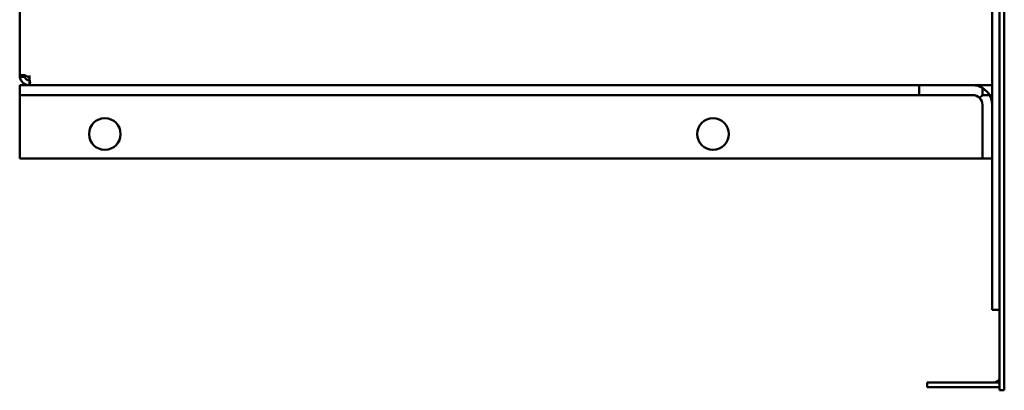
# Model space of a CAD drawing. Header units: millimetres. Extents: x 1399 to 2101, y 910 to 1565.
# Tile 1 of 5: x 1399 to 1803, y 910 to 1062. Entities that reach past the tile are written whole.
import ezdxf

# ---------------------------------------------------------------- set-up
doc = ezdxf.new("R2010")
doc.units = ezdxf.units.MM
doc.header["$LTSCALE"] = 8.333333
doc.layers.add('Widoczne (ISO)', color=7, linetype='Continuous', lineweight=50)

msp = doc.modelspace()

# ---------------------------------------------------------------- linework, layer by layer
at = {"layer": 'Widoczne (ISO)'}
for p, q in [((1798.37, 942.65), (1798.37, 1402.65)), ((1398.63, 1038.91), (1398.63, 1306.39)), ((1801.37, 909.65), (1801.37, 1211.11)), ((1803.37, 1211.11), (1803.37, 909.65)), ((1400.66, 1038.57), (1398.69, 1038.23)), ((1400.66, 1038.42), (1398.69, 1038.42)), ((1402.63, 1038.91), (1402.63, 1037.71)), ((1402.63, 1037.3), (1402.63, 1037.71)), ((1402.63, 1037.08), (1402.63, 1036.91)), ((1402.63, 1036.91), (1402.63, 1036.2)), ((1402.63, 1036.2), (1402.63, 1035.25)), ((1398.63, 1034.91), (1398.63, 1030.91)), ((1398.63, 1034.91), (1402.63, 1034.91)), ((1402.63, 1035.1), (1402.63, 1035.25)), ((1402.63, 1035.1), (1402.63, 1034.91)), ((1768.37, 1034.91), (1402.63, 1034.91)), ((1768.37, 1034.91), (1790.37, 1034.91)), ((1768.37, 1030.91), (1768.37, 1034.91)), ((1798.37, 1034.91), (1790.37, 1034.91)), ((1794.37, 1033.84), (1794.37, 1030.91)), ((1398.63, 1030.91), (1398.63, 1026.91)), ((1398.63, 1030.91), (1768.37, 1030.91)), ((1790.37, 1030.91), (1768.37, 1030.91)), ((1794.37, 1030.91), (1793.2, 1029.74)), ((1794.37, 1030.91), (1797.3, 1030.91)), ((1797.3, 1030.91), (1798.37, 1030.91)), ((1398.63, 1026.91), (1398.63, 1004.91)), ((1794.37, 1004.91), (1794.37, 1026.91)), ((1398.63, 1004.91), (1794.37, 1004.91)), ((1798.37, 1004.91), (1794.37, 1004.91)), ((1801.37, 942.65), (1798.37, 942.65)), ((1771.63, 910.91), (1771.63, 912.91)), ((1801.37, 912.91), (1771.63, 912.91)), ((1771.63, 910.91), (1801.37, 910.91)), ((1801.37, 909.65), (1801.37, 909.65)), ((1803.37, 909.65), (1801.37, 909.65)), ((1803.37, 909.65), (1801.37, 909.65)), ((1803.37, 909.65), (1803.37, 909.65))]:
    msp.add_line(p, q, dxfattribs=at)
for centre in [(1433.63, 1014.91), (1683.63, 1014.91)]:
    msp.add_circle(centre, 6.5, dxfattribs=at)
for centre, radius, start, end in [((1790.37, 1026.91), 8, 60, 90), ((1790.37, 1026.91), 8, 30, 60), ((1790.37, 1026.91), 4, 45, 90), ((1790.37, 1026.91), 4, 0, 45), ((1790.37, 1026.91), 8, 0, 30), ((1799.37, 914.91), 2, 270, 0)]:
    msp.add_arc(centre, radius, start, end, dxfattribs=at)
for points, knots in [([(1398.63, 1038.91), (1398.63, 1038.9), (1398.63, 1038.89), (1398.63, 1038.86), (1398.63, 1038.85), (1398.63, 1038.83), (1398.63, 1038.81), (1398.64, 1038.77), (1398.64, 1038.74), (1398.64, 1038.7), (1398.64, 1038.68), (1398.65, 1038.65), (1398.65, 1038.63), (1398.66, 1038.59), (1398.66, 1038.56), (1398.67, 1038.52), (1398.67, 1038.5), (1398.68, 1038.48), (1398.68, 1038.46), (1398.68, 1038.44), (1398.69, 1038.43), (1398.69, 1038.42)], [0, 0, 0, 0, 0.00604146, 0.00604146, 0.0120835, 0.0120835, 0.01812589, 0.0241684, 0.0302108, 0.03625285, 0.04229434, 0.04229434, 0.04833582, 0.05437788, 0.06042027, 0.06646278, 0.07250517, 0.07250517, 0.07854721, 0.07854721, 0.08458867, 0.08458867, 0.08458867, 0.08458867]), ([(1398.69, 1038.23), (1398.69, 1038.25), (1398.68, 1038.26), (1398.68, 1038.29), (1398.68, 1038.31), (1398.67, 1038.34), (1398.67, 1038.37), (1398.66, 1038.42), (1398.66, 1038.47), (1398.65, 1038.52), (1398.65, 1038.55), (1398.64, 1038.59), (1398.64, 1038.62), (1398.64, 1038.67), (1398.64, 1038.72), (1398.63, 1038.76), (1398.63, 1038.8), (1398.63, 1038.83), (1398.63, 1038.85), (1398.63, 1038.88), (1398.63, 1038.9), (1398.63, 1038.91)], [0, 0, 0, 0, 0.00604146, 0.00604146, 0.0120835, 0.0120835, 0.01812589, 0.0241684, 0.0302108, 0.03625285, 0.04229434, 0.04229434, 0.04833582, 0.05437788, 0.06042027, 0.06646278, 0.07250517, 0.07250517, 0.07854721, 0.07854721, 0.08458867, 0.08458867, 0.08458867, 0.08458867]), ([(1398.69, 1038.42), (1398.71, 1038.52), (1398.76, 1038.7), (1399.01, 1038.96), (1399.15, 1039.04), (1399.53, 1039.15), (1399.8, 1039.17), (1400.43, 1039.1), (1400.77, 1039.01), (1401.39, 1038.76), (1401.66, 1038.62), (1402.05, 1038.35), (1402.18, 1038.24), (1402.46, 1037.96), (1402.57, 1037.81), (1402.63, 1037.71)], [0, 0, 0, 0, 0.0527943, 0.0527943, 0.0902407, 0.0902407, 0.1401991, 0.1401991, 0.1904262, 0.1904262, 0.2296583, 0.2296583, 0.2503289, 0.2503289, 0.27998, 0.27998, 0.27998, 0.27998]), ([(1402.63, 1034.91), (1402.57, 1034.91), (1402.46, 1034.91), (1402.17, 1034.94), (1402.05, 1034.95), (1401.66, 1035.02), (1401.39, 1035.1), (1400.77, 1035.35), (1400.42, 1035.55), (1399.8, 1036.06), (1399.53, 1036.36), (1399.14, 1036.93), (1399.01, 1037.19), (1398.76, 1037.82), (1398.71, 1038.09), (1398.69, 1038.23)], [0, 0, 0, 0, 0.0346848, 0.0346848, 0.0588177, 0.0588177, 0.1046153, 0.1046153, 0.1630835, 0.1630835, 0.2212452, 0.2212452, 0.2647131, 0.2647131, 0.3259709, 0.3259709, 0.3259709, 0.3259709]), ([(1400.84, 1038.97), (1400.81, 1038.92), (1400.78, 1038.87), (1400.73, 1038.75), (1400.71, 1038.7), (1400.68, 1038.57), (1400.67, 1038.5), (1400.66, 1038.42)], [-0.09818349, -0.09818349, -0.09818349, -0.09818349, -0.06246659, -0.06246659, -0.03132576, -0.03132576, 0, 0, 0, 0]), ([(1400.66, 1038.57), (1400.67, 1038.51), (1400.68, 1038.46), (1400.71, 1038.35), (1400.73, 1038.29), (1400.79, 1038.13), (1400.84, 1038.02), (1400.97, 1037.79), (1401.05, 1037.68), (1401.23, 1037.47), (1401.34, 1037.38), (1401.56, 1037.22), (1401.68, 1037.15), (1401.93, 1037.03), (1402.07, 1036.99), (1402.28, 1036.94), (1402.36, 1036.93), (1402.51, 1036.91), (1402.58, 1036.91), (1402.63, 1036.91)], [-0.4193756, -0.4193756, -0.4193756, -0.4193756, -0.3901257, -0.3901257, -0.3610727, -0.3610727, -0.3095614, -0.3095614, -0.2605319, -0.2605319, -0.2113787, -0.2113787, -0.1590821, -0.1590821, -0.0951427, -0.0951427, -0.052727, -0.052727, 0, 0, 0, 0]), ([(1402.63, 1037.3), (1402.64, 1037.27), (1402.65, 1037.24), (1402.66, 1037.21), (1402.67, 1037.18), (1402.68, 1037.15), (1402.69, 1037.12), (1402.7, 1037.09), (1402.71, 1037.07), (1402.72, 1037.03), (1402.73, 1037.01), (1402.74, 1036.98), (1402.74, 1036.95), (1402.75, 1036.92), (1402.76, 1036.89), (1402.77, 1036.86), (1402.77, 1036.83), (1402.78, 1036.8), (1402.79, 1036.77), (1402.79, 1036.75), (1402.8, 1036.72), (1402.8, 1036.69), (1402.81, 1036.68), (1402.81, 1036.67), (1402.81, 1036.66), (1402.81, 1036.64), (1402.82, 1036.62), (1402.82, 1036.6), (1402.83, 1036.58), (1402.83, 1036.55), (1402.83, 1036.52), (1402.84, 1036.49), (1402.84, 1036.46), (1402.85, 1036.44), (1402.85, 1036.41), (1402.85, 1036.38), (1402.85, 1036.36), (1402.86, 1036.33), (1402.86, 1036.3), (1402.86, 1036.28), (1402.86, 1036.25), (1402.87, 1036.22), (1402.87, 1036.2), (1402.87, 1036.17), (1402.87, 1036.15), (1402.87, 1036.12), (1402.87, 1036.11), (1402.87, 1036.1), (1402.87, 1036.09), (1402.87, 1036.07), (1402.87, 1036.06), (1402.87, 1036.05), (1402.87, 1036.02), (1402.87, 1036), (1402.87, 1035.97), (1402.87, 1035.95), (1402.86, 1035.93), (1402.86, 1035.9), (1402.86, 1035.88), (1402.86, 1035.86), (1402.85, 1035.84), (1402.85, 1035.81), (1402.85, 1035.79), (1402.85, 1035.77), (1402.84, 1035.75), (1402.84, 1035.73), (1402.83, 1035.71), (1402.83, 1035.69), (1402.83, 1035.67), (1402.82, 1035.65), (1402.82, 1035.63), (1402.81, 1035.62), (1402.81, 1035.61), (1402.81, 1035.6), (1402.81, 1035.59), (1402.8, 1035.59), (1402.8, 1035.57), (1402.79, 1035.55), (1402.79, 1035.53), (1402.78, 1035.51), (1402.77, 1035.5), (1402.77, 1035.48), (1402.76, 1035.46), (1402.75, 1035.44), (1402.74, 1035.43), (1402.74, 1035.41), (1402.73, 1035.39), (1402.72, 1035.38), (1402.71, 1035.36), (1402.7, 1035.35), (1402.69, 1035.33), (1402.68, 1035.32), (1402.67, 1035.31), (1402.66, 1035.29), (1402.65, 1035.28), (1402.64, 1035.26), (1402.63, 1035.25)], [0, 0, 0, 0, 0.0088931, 0.0088931, 0.0088931, 0.0163156, 0.0163156, 0.0163156, 0.0228823, 0.0228823, 0.0228823, 0.0288742, 0.0288742, 0.0288742, 0.0344477, 0.0344477, 0.0344477, 0.0396999, 0.0396999, 0.0396999, 0.0446961, 0.0446961, 0.0446961, 0.0463001, 0.0463001, 0.0463001, 0.0495293, 0.0495293, 0.0495293, 0.0543685, 0.0543685, 0.0543685, 0.059222, 0.059222, 0.059222, 0.0640862, 0.0640862, 0.0640862, 0.0689575, 0.0689575, 0.0689575, 0.0738324, 0.0738324, 0.0738324, 0.0787074, 0.0787074, 0.0787074, 0.0809737, 0.0809737, 0.0809737, 0.0835804, 0.0835804, 0.0835804, 0.0884557, 0.0884557, 0.0884557, 0.0933308, 0.0933308, 0.0933308, 0.0982023, 0.0982023, 0.0982023, 0.1030666, 0.1030666, 0.1030666, 0.1079201, 0.1079201, 0.1079201, 0.1127592, 0.1127592, 0.1127592, 0.1158179, 0.1158179, 0.1158179, 0.1175949, 0.1175949, 0.1175949, 0.1225991, 0.1225991, 0.1225991, 0.1278599, 0.1278599, 0.1278599, 0.1334428, 0.1334428, 0.1334428, 0.1394453, 0.1394453, 0.1394453, 0.1460241, 0.1460241, 0.1460241, 0.1534614, 0.1534614, 0.1534614, 0.1623748, 0.1623748, 0.1623748, 0.1623748]), ([(1402.63, 1037.08), (1402.64, 1037.09), (1402.65, 1037.09), (1402.66, 1037.1), (1402.67, 1037.11), (1402.68, 1037.12), (1402.69, 1037.12)], [0, 0, 0, 0, 0.005053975, 0.005053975, 0.005053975, 0.009213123, 0.009213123, 0.009213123, 0.009213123])]:
    msp.add_open_spline(points, degree=3, knots=knots, dxfattribs=at)

doc.saveas('drawing.dxf')
